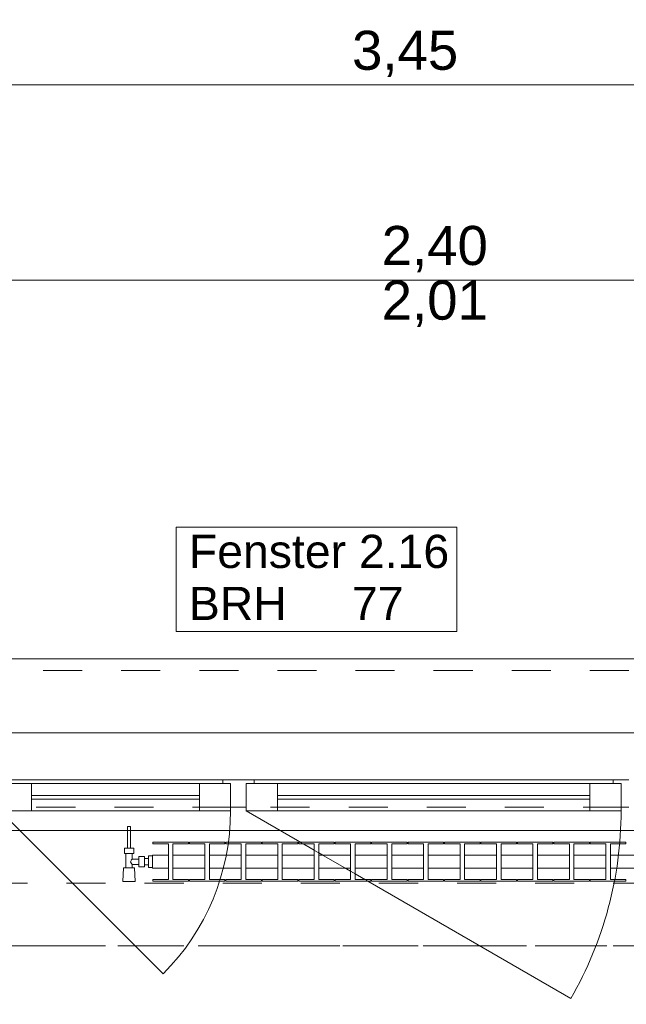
# Model space of a CAD drawing. Header units: metres. Extents: x -4 to 100, y -11 to 17.
# Tile 86 of 256: x 4.86 to 6.41, y 13 to 15.52. Entities that reach past the tile are written whole.
import ezdxf

# ---------------------------------------------------------------- set-up
doc = ezdxf.new("R2010")
doc.units = ezdxf.units.M
doc.header["$MEASUREMENT"] = 0
for name, pattern in [('Achse', [0.2, 0.1, -0.05, 0, -0.05]), ('Strichlinie doppelt', [0.546806, 0.264583, -0.105833, 0.070556, -0.105833]), ('Strichlinie eng', [0.115, 0.075, -0.04]), ('Untersicht', [0.1, 0.075, -0.025]), ('Wipeout_Contour', [1, 0, -1])]:
    doc.linetypes.add(name, pattern=pattern)
for name, color, linetype in [('152 - Bemaßung_ Beschriftung.Ausbau', 7, 'Continuous'), ('451 - Universal.Achsen Raster', 7, 'Continuous'), ('603 - Struktur.Bodenplatte_ Decke Roh', 7, 'Continuous'), ('604 - Struktur.Wand Aussen', 7, 'Continuous'), ('608 - Struktur.Träger', 7, 'Continuous'), ('650 - Abdeckung.Fußboden Aufbau', 7, 'Continuous'), ('801 - HKLSE.Heizung_ Klima_ Lüftung', 7, 'Continuous'), ('Neubau_653 - Abdeckung.TB Verkofferung', 7, 'Continuous')]:
    doc.layers.add(name, color=color, linetype=linetype)
doc.styles.add('ERSTELLTER_STIL_2', font='txt')
doc.dimstyles.new('ERSTELLTER_STIL__3', dxfattribs={"dimtxt": 0.1, "dimasz": 0.0532, "dimexe": 0.18, "dimexo": 0.0625, "dimgap": 0, "dimtad": 1, "dimzin": 0, "dimdsep": 46, "dimtxsty": 'ERSTELLTER_STIL_2', "dimblk": 'ARROWHEAD_2', "dimblk1": 'ARROWHEAD_2', "dimblk2": 'ARROWHEAD_2', "dimcen": 0.09, "dimse1": 1, "dimse2": 1, "dimclrd": 7, "dimclre": 7, "dimclrt": 7, "dimazin": 0, "dimtfac": 1, "dimtdec": 4, "dimtmove": 0, "dimatfit": 3, "dimfxl": 1, "dimtolj": 1, "dimtzin": 0, "dimarcsym": 0})
doc.dimstyles.new('ERSTELLTER_STIL__5', dxfattribs={"dimtxt": 0.1, "dimasz": 0.0532, "dimexe": 0.18, "dimexo": 0.0625, "dimgap": 0, "dimtad": 1, "dimtih": 1, "dimtoh": 1, "dimzin": 0, "dimdsep": 46, "dimtxsty": 'ERSTELLTER_STIL_2', "dimblk": 'ARROWHEAD_2', "dimblk1": 'ARROWHEAD_2', "dimblk2": 'ARROWHEAD_2', "dimcen": 0.09, "dimse1": 1, "dimse2": 1, "dimclrd": 7, "dimclre": 7, "dimclrt": 7, "dimazin": 0, "dimtfac": 1, "dimtdec": 4, "dimtmove": 0, "dimatfit": 3, "dimfxl": 1, "dimtolj": 1, "dimtzin": 0, "dimarcsym": 0})

# ---------------------------------------------------------------- blocks, each defined once
blk = doc.blocks.new('*D285')
at = {"layer": '152 - Bemaßung_ Beschriftung.Ausbau', "color": 7, "linetype": 'Continuous', "lineweight": 5}
for p, q in [((4.72, 14.8025), (4.72, 14.9075)), ((7.12, 14.8025), (7.12, 14.9075)), ((4.7402, 14.89), (4.6998, 14.82)), ((7.1402, 14.89), (7.0998, 14.82)), ((3.52, 14.855), (4.72, 14.855)), ((4.72, 14.855), (7.12, 14.855)), ((7.12, 14.855), (8.32, 14.855))]:
    blk.add_line(p, q, dxfattribs=at)
at = {"layer": '152 - Bemaßung_ Beschriftung.Ausbau', "color": 7, "lineweight": 5, "char_height": 0.1, "attachment_point": 7, "style": 'ERSTELLTER_STIL_2'}
for s, insert in [('\\A1;{\\pql;\\fArial|b0|i0|c0|p38;2,40}', (5.787, 14.875)), ('\\A1;{\\pql;\\fArial|b0|i0|c0|p38;2,01}', (5.787, 14.735))]:
    blk.add_mtext(s, dxfattribs=dict(at, insert=insert))
blk = doc.blocks.new('ARROWHEAD_2')
at = {"color": 0, "linetype": 'Continuous', "lineweight": 0}
for p, q in [((-0.378, -0.655), (0.378, 0.655)), ((0, 0), (-1, 0))]:
    blk.add_line(p, q, dxfattribs=at)
blk = doc.blocks.new('*D320')
at = {"layer": '152 - Bemaßung_ Beschriftung.Ausbau', "color": 7, "linetype": 'Continuous', "lineweight": 5}
for p, q in [((4.2152, 15.39), (4.1748, 15.32)), ((4.195, 15.3025), (4.195, 15.4075)), ((7.6652, 15.39), (7.6248, 15.32)), ((7.645, 15.3025), (7.645, 15.4075)), ((4.045, 15.355), (4.195, 15.355)), ((4.195, 15.355), (7.645, 15.355)), ((7.645, 15.355), (7.795, 15.355))]:
    blk.add_line(p, q, dxfattribs=at)
at = {"layer": '152 - Bemaßung_ Beschriftung.Ausbau', "color": 7, "lineweight": 5, "char_height": 0.1, "attachment_point": 7, "style": 'ERSTELLTER_STIL_2'}
for s, insert in [('\\A1;{\\pql;\\fArial|b0|i0|c0|p38;3,45}', (5.7111, 15.375)), ('\\A1;{\\pql;\\fArial|b0|i0|c0|p38;15}', (7.473, 15.375))]:
    blk.add_mtext(s, dxfattribs=dict(at, insert=insert))
blk = doc.blocks.new('*D357')
at = {"layer": '152 - Bemaßung_ Beschriftung.Ausbau', "color": 7, "linetype": 'Continuous', "lineweight": 5}
for p, q in [((4.3002, 15.89), (4.2598, 15.82)), ((4.28, 15.8025), (4.28, 15.9075)), ((7.6002, 15.89), (7.5598, 15.82)), ((7.58, 15.8025), (7.58, 15.9075)), ((3.98, 15.855), (4.28, 15.855)), ((4.28, 15.855), (7.58, 15.855)), ((7.58, 15.855), (7.88, 15.855))]:
    blk.add_line(p, q, dxfattribs=at)
at = {"layer": '152 - Bemaßung_ Beschriftung.Ausbau', "color": 7, "lineweight": 5, "insert": (5.797, 15.875), "char_height": 0.1, "attachment_point": 7, "style": 'ERSTELLTER_STIL_2'}
blk.add_mtext('\\A1;{\\pql;\\fArial|b0|i0|c0|p38;3,30}', dxfattribs=at)
blk = doc.blocks.new('*D424')
at = {"layer": '152 - Bemaßung_ Beschriftung.Ausbau', "color": 7, "linetype": 'Continuous', "lineweight": 5}
for p, q in [((-1.71, 13.4752), (-1.64, 13.4348)), ((-1.675, 8.2275), (-1.675, 13.455)), ((-1.71, 8.2477), (-1.64, 8.2073)), ((-1.6225, 8.2275), (-1.7275, 8.2275)), ((-1.675, 8.0775), (-1.675, 8.2275))]:
    blk.add_line(p, q, dxfattribs=at)
at = {"layer": '152 - Bemaßung_ Beschriftung.Ausbau', "color": 7, "lineweight": 5, "insert": (-1.6756, 10.6581), "char_height": 0.1, "attachment_point": 7, "rotation": 90, "style": 'ERSTELLTER_STIL_2'}
blk.add_mtext('\\A1;{\\pql;\\fArial|b0|i0|c0|p38;5,22\\fArial|b0|i0|c0|p38;\\A1{\\H.66x;\\S75^  ;}}', dxfattribs=at)

msp = doc.modelspace()

# ---------------------------------------------------------------- linework, layer by layer
at = {"layer": '451 - Universal.Achsen Raster', "color": 160, "linetype": 'Strichlinie doppelt', "lineweight": 9, "true_color": 0x3232ff}
msp.add_line((64.935, 13.15), (-3.175, 13.15), dxfattribs=at)
at = {"layer": '603 - Struktur.Bodenplatte_ Decke Roh', "color": 7, "linetype": 'Continuous', "lineweight": 18, "flags": 128}
msp.add_lwpolyline([(47.48, 13.695), (14.78, 13.695), (14.78, 13.455), (14.78, 13), (14.84, 13), (14.84, 8.585), (13.03, 8.585), (13.03, 8.725), (11.41, 8.725), (11.41, 13), (11.48, 13), (11.48, 13.455), (11.48, 13.695), (-0.015, 13.695)], dxfattribs=at)
at = {"layer": '604 - Struktur.Wand Aussen', "color": 7, "linetype": 'Continuous', "lineweight": 9}
msp.add_line((7.02, 13.885), (4.82, 13.885), dxfattribs=at)
at = {"layer": '604 - Struktur.Wand Aussen', "color": 7, "linetype": 'Strichlinie eng', "lineweight": 9}
msp.add_line((7.02, 13.855), (4.82, 13.855), dxfattribs=at)
at = {"layer": '604 - Struktur.Wand Aussen', "color": 7, "linetype": 'Continuous', "lineweight": 13}
for p, q in [((4.83, 13.575), (5.38, 13.575)), ((5.38, 13.565), (5.38, 13.575)), ((5.38, 13.575), (5.42, 13.575)), ((5.42, 13.575), (5.46, 13.575)), ((5.46, 13.575), (6.38, 13.575)), ((5.46, 13.575), (5.46, 13.565)), ((6.38, 13.565), (6.38, 13.575)), ((6.38, 13.575), (6.42, 13.575)), ((4.81, 13.565), (4.89, 13.565)), ((4.89, 13.565), (5.32, 13.565)), ((4.89, 13.565), (4.89, 13.495)), ((5.32, 13.495), (5.32, 13.565)), ((5.32, 13.565), (5.4, 13.565)), ((5.4, 13.565), (5.38, 13.565)), ((5.4, 13.505), (5.4, 13.565)), ((5.4, 13.565), (5.4, 13.495)), ((5.46, 13.565), (5.44, 13.565)), ((5.44, 13.565), (5.44, 13.505)), ((5.44, 13.495), (5.44, 13.565)), ((5.44, 13.565), (5.52, 13.565)), ((5.52, 13.565), (6.32, 13.565)), ((5.52, 13.565), (5.52, 13.495)), ((6.32, 13.495), (6.32, 13.565)), ((6.32, 13.565), (6.4, 13.565)), ((6.4, 13.565), (6.38, 13.565)), ((6.4, 13.505), (6.4, 13.565)), ((6.4, 13.565), (6.4, 13.495)), ((4.89, 13.535), (5.32, 13.535)), ((5.32, 13.525), (4.89, 13.525)), ((5.52, 13.535), (6.32, 13.535)), ((6.32, 13.525), (5.52, 13.525)), ((4.89, 13.495), (4.81, 13.495)), ((5.32, 13.495), (4.89, 13.495)), ((5.4, 13.495), (5.32, 13.495)), ((5.42, 13.505), (5.4, 13.505)), ((5.44, 13.505), (5.42, 13.505)), ((5.52, 13.495), (5.44, 13.495)), ((6.32, 13.495), (5.52, 13.495)), ((6.4, 13.495), (6.32, 13.495)), ((6.42, 13.505), (6.4, 13.505))]:
    msp.add_line(p, q, dxfattribs=at)
at = {"layer": '604 - Struktur.Wand Aussen', "color": 7, "linetype": 'Continuous', "lineweight": 9, "flags": 128}
msp.add_lwpolyline([(5.2606, 13.955), (5.9794, 13.955), (5.9794, 14.0886), (5.9794, 14.2221), (5.2606, 14.2221), (5.2606, 14.0886)], close=True, dxfattribs=at)
at = {"layer": '608 - Struktur.Träger', "color": 7, "linetype": 'Achse', "lineweight": 9}
msp.add_line((0.38, 13.15), (11.48, 13.15), dxfattribs=at)
at = {"layer": '650 - Abdeckung.Fußboden Aufbau', "color": 7, "linetype": 'Continuous', "lineweight": 13, "flags": 128}
msp.add_lwpolyline([(7.57, 8.2275), (7.57, 8.51), (7.645, 8.51), (7.645, 12.99), (7.57, 12.99), (7.57, 13.445), (4.29, 13.445), (4.29, 12.99), (4.195, 12.99)], dxfattribs=at)
at = {"layer": 'Neubau_653 - Abdeckung.TB Verkofferung', "color": 1, "linetype": 'Untersicht', "lineweight": 9}
msp.add_line((0.7025, 13.505), (11.25, 13.505), dxfattribs=at)

# ---------------------------------------------------------------- texts
at = {"layer": '604 - Struktur.Wand Aussen', "color": 7, "lineweight": 9, "char_height": 0.085, "style": 'ERSTELLTER_STIL_2'}
for s, insert, attachment_point in [('\\A1;{\\pql;\\pt0;\\fArial|b0|i0|c0|p38;Fenster 2.16}', (5.2932, 14.1163), 7), ('\\A1;{\\pql;\\pt0;\\fArial|b0|i0|c0|p38;}', (5.8399, 14.0886), 1), ('\\A1;{\\pql;\\pt0;\\fArial|b0|i0|c0|p38;BRH}', (5.2932, 14.0691), 1), ('\\A1;{\\pql;\\pt0,0.05;\\fArial|b0|i0|c0|p38;77\\fArial|b0|i0|c0|p38;\\A1{\\H.66x;\\S^  ;}\\fArial|b0|i0|c0|p38;\\fArial|b0|i0|c0|p38;\\A1{\\H.66x;\\S^  ;}}', (5.7109, 14.0691), 1)]:
    msp.add_mtext(s, dxfattribs=dict(at, insert=insert, attachment_point=attachment_point))

# ---------------------------------------------------------------- dimensions: what is measured, and where the dimension line sits
at = {"layer": '152 - Bemaßung_ Beschriftung.Ausbau', "color": 7, "linetype": 'Continuous', "lineweight": 5}
dim = msp.add_linear_dim(base=(7.12, 14.855), p1=(4.72, 13.575), p2=(7.12, 13.575), angle=0, dimstyle='ERSTELLTER_STIL__5', dxfattribs=at)
dim.commit()
dim.dimension.update_dxf_attribs({"geometry": '*D285', "text_midpoint": (5.9169, 14.925), "dimtype": 160})

# ---------------------------------------------------------------- next in the draw order: wipeouts: each hides what was drawn before it
at = {"color": 254, "linetype": 'Wipeout_Contour', "lineweight": 0, "ltscale": 3565.051004}
msp.add_wipeout([(5.2, 13.3817), (5.2, 13.3483), (5.2408, 13.3483), (5.2408, 13.3192), (5.2012, 13.3192), (5.2012, 13.315), (5.2922, 13.315), (5.2922, 13.3192), (5.2525, 13.3192), (5.2525, 13.3483), (5.3342, 13.3483), (5.3342, 13.3192), (5.2945, 13.3192), (5.2945, 13.315), (5.3855, 13.315), (5.3855, 13.3192), (5.3458, 13.3192), (5.3458, 13.3483), (5.4275, 13.3483), (5.4275, 13.3192), (5.3878, 13.3192), (5.3878, 13.315), (5.4788, 13.315), (5.4788, 13.3192), (5.4392, 13.3192), (5.4392, 13.3483), (5.5208, 13.3483), (5.5208, 13.3192), (5.4812, 13.3192), (5.4812, 13.315), (5.5722, 13.315), (5.5722, 13.3192), (5.5325, 13.3192), (5.5325, 13.3483), (5.6142, 13.3483), (5.6142, 13.3192), (5.5745, 13.3192), (5.5745, 13.315), (5.6655, 13.315), (5.6655, 13.3192), (5.6258, 13.3192), (5.6258, 13.3483), (5.7075, 13.3483), (5.7075, 13.3192), (5.6678, 13.3192), (5.6678, 13.315), (5.7588, 13.315), (5.7588, 13.3192), (5.7192, 13.3192), (5.7192, 13.3483), (5.8008, 13.3483), (5.8008, 13.3192), (5.7612, 13.3192), (5.7612, 13.315), (5.8522, 13.315), (5.8522, 13.3192), (5.8125, 13.3192), (5.8125, 13.3483), (5.8942, 13.3483), (5.8942, 13.3192), (5.8545, 13.3192), (5.8545, 13.315), (5.9455, 13.315), (5.9455, 13.3192), (5.9058, 13.3192), (5.9058, 13.3483), (5.9875, 13.3483), (5.9875, 13.3192), (5.9478, 13.3192), (5.9478, 13.315), (6.0388, 13.315), (6.0388, 13.3192), (5.9992, 13.3192), (5.9992, 13.3483), (6.0808, 13.3483), (6.0808, 13.3192), (6.0412, 13.3192), (6.0412, 13.315), (6.1322, 13.315), (6.1322, 13.3192), (6.0925, 13.3192), (6.0925, 13.3483), (6.1742, 13.3483), (6.1742, 13.3192), (6.1345, 13.3192), (6.1345, 13.315), (6.2255, 13.315), (6.2255, 13.3192), (6.1858, 13.3192), (6.1858, 13.3483), (6.2675, 13.3483), (6.2675, 13.3192), (6.2278, 13.3192), (6.2278, 13.315), (6.3188, 13.315), (6.3188, 13.3192), (6.2792, 13.3192), (6.2792, 13.3483), (6.3608, 13.3483), (6.3608, 13.3192), (6.3212, 13.3192), (6.3212, 13.315), (6.4122, 13.315), (6.4122, 13.3192), (6.3725, 13.3192), (6.3725, 13.3483), (6.4542, 13.3483), (6.4542, 13.3192), (6.4145, 13.3192), (6.4145, 13.315), (6.5055, 13.315), (6.5055, 13.3192), (6.4658, 13.3192), (6.4658, 13.3483), (6.5475, 13.3483), (6.5475, 13.3192), (6.5078, 13.3192), (6.5078, 13.315), (6.5988, 13.315), (6.5988, 13.3192), (6.5592, 13.3192), (6.5592, 13.3483), (6.6, 13.3483), (6.6, 13.3817), (6.5592, 13.3817), (6.5592, 13.4108), (6.5988, 13.4108), (6.5988, 13.415), (6.5078, 13.415), (6.5078, 13.4108), (6.5475, 13.4108), (6.5475, 13.3817), (6.4658, 13.3817), (6.4658, 13.4108), (6.5055, 13.4108), (6.5055, 13.415), (6.4145, 13.415), (6.4145, 13.4108), (6.4542, 13.4108), (6.4542, 13.3817), (6.3725, 13.3817), (6.3725, 13.4108), (6.4122, 13.4108), (6.4122, 13.415), (6.3212, 13.415), (6.3212, 13.4108), (6.3608, 13.4108), (6.3608, 13.3817), (6.2792, 13.3817), (6.2792, 13.4108), (6.3188, 13.4108), (6.3188, 13.415), (6.2278, 13.415), (6.2278, 13.4108), (6.2675, 13.4108), (6.2675, 13.3817), (6.1858, 13.3817), (6.1858, 13.4108), (6.2255, 13.4108), (6.2255, 13.415), (6.1345, 13.415), (6.1345, 13.4108), (6.1742, 13.4108), (6.1742, 13.3817), (6.0925, 13.3817), (6.0925, 13.4108), (6.1322, 13.4108), (6.1322, 13.415), (6.0412, 13.415), (6.0412, 13.4108), (6.0808, 13.4108), (6.0808, 13.3817), (5.9992, 13.3817), (5.9992, 13.4108), (6.0388, 13.4108), (6.0388, 13.415), (5.9478, 13.415), (5.9478, 13.4108), (5.9875, 13.4108), (5.9875, 13.3817), (5.9058, 13.3817), (5.9058, 13.4108), (5.9455, 13.4108), (5.9455, 13.415), (5.8545, 13.415), (5.8545, 13.4108), (5.8942, 13.4108), (5.8942, 13.3817), (5.8125, 13.3817), (5.8125, 13.4108), (5.8522, 13.4108), (5.8522, 13.415), (5.7612, 13.415), (5.7612, 13.4108), (5.8008, 13.4108), (5.8008, 13.3817), (5.7192, 13.3817), (5.7192, 13.4108), (5.7588, 13.4108), (5.7588, 13.415), (5.6678, 13.415), (5.6678, 13.4108), (5.7075, 13.4108), (5.7075, 13.3817), (5.6258, 13.3817), (5.6258, 13.4108), (5.6655, 13.4108), (5.6655, 13.415), (5.5745, 13.415), (5.5745, 13.4108), (5.6142, 13.4108), (5.6142, 13.3817), (5.5325, 13.3817), (5.5325, 13.4108), (5.5722, 13.4108), (5.5722, 13.415), (5.4812, 13.415), (5.4812, 13.4108), (5.5208, 13.4108), (5.5208, 13.3817), (5.4392, 13.3817), (5.4392, 13.4108), (5.4788, 13.4108), (5.4788, 13.415), (5.3878, 13.415), (5.3878, 13.4108), (5.4275, 13.4108), (5.4275, 13.3817), (5.3458, 13.3817), (5.3458, 13.4108), (5.3855, 13.4108), (5.3855, 13.415), (5.2945, 13.415), (5.2945, 13.4108), (5.3342, 13.4108), (5.3342, 13.3817), (5.2525, 13.3817), (5.2525, 13.4108), (5.2922, 13.4108), (5.2922, 13.415), (5.2012, 13.415), (5.2012, 13.4108), (5.2408, 13.4108), (5.2408, 13.3817)], dxfattribs=at).dxf.layer = '801 - HKLSE.Heizung_ Klima_ Lüftung'

# ---------------------------------------------------------------- next in the draw order: linework, layer by layer
at = {"layer": '604 - Struktur.Wand Aussen', "color": 7, "linetype": 'Continuous', "lineweight": 9}
msp.add_line((5.44, 13.495), (6.2714, 13.015), dxfattribs=at)
for centre, radius, start in [((4.81, 13.495), 0.59, 315), ((5.44, 13.495), 0.96, 330)]:
    msp.add_arc(centre, radius, start, 0, dxfattribs=at)
at = {"layer": '801 - HKLSE.Heizung_ Klima_ Lüftung', "color": 7, "linetype": 'Continuous', "lineweight": 5}
for p, q in [((5.2408, 13.4108), (5.2408, 13.3192)), ((5.2525, 13.3192), (5.2525, 13.4108)), ((5.2525, 13.4108), (5.2922, 13.4108)), ((5.2922, 13.4108), (5.2922, 13.415)), ((5.2945, 13.415), (5.2945, 13.4108)), ((5.3855, 13.415), (5.2945, 13.415)), ((5.2945, 13.415), (5.2945, 13.4108)), ((5.2945, 13.4108), (5.3342, 13.4108)), ((5.3342, 13.4108), (5.3342, 13.3192)), ((5.3458, 13.3192), (5.3458, 13.4108)), ((5.3458, 13.4108), (5.3855, 13.4108)), ((5.3855, 13.4108), (5.3855, 13.415)), ((5.3855, 13.4108), (5.3855, 13.415)), ((5.4788, 13.415), (5.3878, 13.415)), ((5.3878, 13.415), (5.3878, 13.4108)), ((5.3878, 13.4108), (5.4275, 13.4108)), ((5.4275, 13.4108), (5.4275, 13.3192)), ((5.4392, 13.3192), (5.4392, 13.4108)), ((5.4392, 13.4108), (5.4788, 13.4108)), ((5.4788, 13.4108), (5.4788, 13.415)), ((5.4788, 13.4108), (5.4788, 13.415)), ((5.5722, 13.415), (5.4812, 13.415)), ((5.4812, 13.415), (5.4812, 13.4108)), ((5.4812, 13.4108), (5.5208, 13.4108)), ((5.5208, 13.4108), (5.5208, 13.3192)), ((5.5325, 13.3192), (5.5325, 13.4108)), ((5.5325, 13.4108), (5.5722, 13.4108)), ((5.5722, 13.4108), (5.5722, 13.415)), ((5.5745, 13.415), (5.5745, 13.4108)), ((5.6655, 13.415), (5.5745, 13.415)), ((5.5745, 13.415), (5.5745, 13.4108)), ((5.5745, 13.4108), (5.6142, 13.4108)), ((5.6142, 13.4108), (5.6142, 13.3192)), ((5.6258, 13.3192), (5.6258, 13.4108)), ((5.6258, 13.4108), (5.6655, 13.4108)), ((5.6655, 13.4108), (5.6655, 13.415)), ((5.6655, 13.4108), (5.6655, 13.415)), ((5.7588, 13.415), (5.6678, 13.415)), ((5.6678, 13.415), (5.6678, 13.4108)), ((5.6678, 13.4108), (5.7075, 13.4108)), ((5.7075, 13.4108), (5.7075, 13.3192)), ((5.7192, 13.3192), (5.7192, 13.4108)), ((5.7192, 13.4108), (5.7588, 13.4108)), ((5.7588, 13.4108), (5.7588, 13.415)), ((5.7612, 13.415), (5.7612, 13.4108)), ((5.8522, 13.415), (5.7612, 13.415)), ((5.7612, 13.415), (5.7612, 13.4108)), ((5.7612, 13.4108), (5.8008, 13.4108)), ((5.8008, 13.4108), (5.8008, 13.3192)), ((5.8125, 13.3192), (5.8125, 13.4108)), ((5.8125, 13.4108), (5.8522, 13.4108)), ((5.8522, 13.4108), (5.8522, 13.415)), ((5.9455, 13.415), (5.8545, 13.415)), ((5.8545, 13.415), (5.8545, 13.4108)), ((5.8545, 13.4108), (5.8942, 13.4108)), ((5.8942, 13.4108), (5.8942, 13.3192)), ((5.9058, 13.3192), (5.9058, 13.4108)), ((5.9058, 13.4108), (5.9455, 13.4108)), ((5.9455, 13.4108), (5.9455, 13.415)), ((5.9455, 13.4108), (5.9455, 13.415)), ((6.0388, 13.415), (5.9478, 13.415)), ((5.9478, 13.415), (5.9478, 13.4108)), ((5.9478, 13.4108), (5.9875, 13.4108)), ((5.9875, 13.4108), (5.9875, 13.3192)), ((5.9992, 13.3192), (5.9992, 13.4108)), ((5.9992, 13.4108), (6.0388, 13.4108)), ((6.0388, 13.4108), (6.0388, 13.415)), ((6.0388, 13.4108), (6.0388, 13.415)), ((6.0412, 13.415), (6.0412, 13.4108)), ((6.1322, 13.415), (6.0412, 13.415)), ((6.0412, 13.415), (6.0412, 13.4108)), ((6.0412, 13.4108), (6.0808, 13.4108)), ((6.0808, 13.4108), (6.0808, 13.3192)), ((6.0925, 13.3192), (6.0925, 13.4108)), ((6.0925, 13.4108), (6.1322, 13.4108)), ((6.1322, 13.4108), (6.1322, 13.415)), ((6.2255, 13.415), (6.1345, 13.415)), ((6.1345, 13.415), (6.1345, 13.4108)), ((6.1345, 13.4108), (6.1742, 13.4108)), ((6.1742, 13.4108), (6.1742, 13.3192)), ((6.1858, 13.3192), (6.1858, 13.4108)), ((6.1858, 13.4108), (6.2255, 13.4108)), ((6.2255, 13.4108), (6.2255, 13.415)), ((6.3188, 13.415), (6.2278, 13.415)), ((6.2278, 13.415), (6.2278, 13.4108)), ((6.2278, 13.4108), (6.2675, 13.4108)), ((6.2675, 13.4108), (6.2675, 13.3192)), ((6.2792, 13.3192), (6.2792, 13.4108)), ((6.2792, 13.4108), (6.3188, 13.4108)), ((6.3188, 13.4108), (6.3188, 13.415)), ((6.3188, 13.4108), (6.3188, 13.415)), ((6.3212, 13.415), (6.3212, 13.4108)), ((6.4122, 13.415), (6.3212, 13.415)), ((6.3212, 13.415), (6.3212, 13.4108)), ((6.3212, 13.4108), (6.3608, 13.4108)), ((6.3608, 13.4108), (6.3608, 13.3192)), ((6.3725, 13.3192), (6.3725, 13.4108)), ((6.3725, 13.4108), (6.4122, 13.4108)), ((6.4122, 13.4108), (6.4122, 13.415)), ((5.2525, 13.3817), (5.3342, 13.3817)), ((5.3458, 13.3817), (5.4275, 13.3817)), ((5.4392, 13.3817), (5.5208, 13.3817)), ((5.5325, 13.3817), (5.6142, 13.3817)), ((5.6258, 13.3817), (5.7075, 13.3817)), ((5.7192, 13.3817), (5.8008, 13.3817)), ((5.8125, 13.3817), (5.8942, 13.3817)), ((5.9058, 13.3817), (5.9875, 13.3817)), ((5.9992, 13.3817), (6.0808, 13.3817)), ((6.0925, 13.3817), (6.1742, 13.3817)), ((6.1858, 13.3817), (6.2675, 13.3817)), ((6.2792, 13.3817), (6.3608, 13.3817)), ((6.3725, 13.3817), (6.4542, 13.3817)), ((5.2525, 13.3483), (5.3342, 13.3483)), ((5.3458, 13.3483), (5.4275, 13.3483)), ((5.4392, 13.3483), (5.5208, 13.3483)), ((5.5325, 13.3483), (5.6142, 13.3483)), ((5.6258, 13.3483), (5.7075, 13.3483)), ((5.7192, 13.3483), (5.8008, 13.3483)), ((5.8125, 13.3483), (5.8942, 13.3483)), ((5.9058, 13.3483), (5.9875, 13.3483)), ((5.9992, 13.3483), (6.0808, 13.3483)), ((6.0925, 13.3483), (6.1742, 13.3483)), ((6.1858, 13.3483), (6.2675, 13.3483)), ((6.2792, 13.3483), (6.3608, 13.3483)), ((6.3725, 13.3483), (6.4542, 13.3483)), ((5.2922, 13.3192), (5.2525, 13.3192)), ((5.2922, 13.315), (5.2922, 13.3192)), ((5.2945, 13.3192), (5.2945, 13.315)), ((5.3342, 13.3192), (5.2945, 13.3192)), ((5.2945, 13.3192), (5.2945, 13.315)), ((5.3855, 13.3192), (5.3458, 13.3192)), ((5.3855, 13.315), (5.3855, 13.3192)), ((5.3855, 13.315), (5.3855, 13.3192)), ((5.4275, 13.3192), (5.3878, 13.3192)), ((5.3878, 13.3192), (5.3878, 13.315)), ((5.4788, 13.3192), (5.4392, 13.3192)), ((5.4788, 13.315), (5.4788, 13.3192)), ((5.4788, 13.315), (5.4788, 13.3192)), ((5.5208, 13.3192), (5.4812, 13.3192)), ((5.4812, 13.3192), (5.4812, 13.315)), ((5.5722, 13.3192), (5.5325, 13.3192)), ((5.5722, 13.315), (5.5722, 13.3192)), ((5.5745, 13.3192), (5.5745, 13.315)), ((5.6142, 13.3192), (5.5745, 13.3192)), ((5.5745, 13.3192), (5.5745, 13.315)), ((5.6655, 13.3192), (5.6258, 13.3192)), ((5.6655, 13.315), (5.6655, 13.3192)), ((5.6655, 13.315), (5.6655, 13.3192)), ((5.7075, 13.3192), (5.6678, 13.3192)), ((5.6678, 13.3192), (5.6678, 13.315)), ((5.7588, 13.3192), (5.7192, 13.3192)), ((5.7588, 13.315), (5.7588, 13.3192)), ((5.7612, 13.3192), (5.7612, 13.315)), ((5.8008, 13.3192), (5.7612, 13.3192)), ((5.7612, 13.3192), (5.7612, 13.315)), ((5.8522, 13.3192), (5.8125, 13.3192)), ((5.8522, 13.315), (5.8522, 13.3192)), ((5.8942, 13.3192), (5.8545, 13.3192)), ((5.8545, 13.3192), (5.8545, 13.315)), ((5.9455, 13.3192), (5.9058, 13.3192)), ((5.9455, 13.315), (5.9455, 13.3192)), ((5.9455, 13.315), (5.9455, 13.3192)), ((5.9875, 13.3192), (5.9478, 13.3192)), ((5.9478, 13.3192), (5.9478, 13.315)), ((6.0388, 13.3192), (5.9992, 13.3192)), ((6.0388, 13.315), (6.0388, 13.3192)), ((6.0388, 13.315), (6.0388, 13.3192)), ((6.0412, 13.3192), (6.0412, 13.315)), ((6.0808, 13.3192), (6.0412, 13.3192)), ((6.0412, 13.3192), (6.0412, 13.315)), ((6.1322, 13.3192), (6.0925, 13.3192)), ((6.1322, 13.315), (6.1322, 13.3192)), ((6.1742, 13.3192), (6.1345, 13.3192)), ((6.1345, 13.3192), (6.1345, 13.315)), ((6.2255, 13.3192), (6.1858, 13.3192)), ((6.2255, 13.315), (6.2255, 13.3192)), ((6.2675, 13.3192), (6.2278, 13.3192)), ((6.2278, 13.3192), (6.2278, 13.315)), ((6.3188, 13.3192), (6.2792, 13.3192)), ((6.3188, 13.315), (6.3188, 13.3192)), ((6.3188, 13.315), (6.3188, 13.3192)), ((6.3212, 13.3192), (6.3212, 13.315)), ((6.3608, 13.3192), (6.3212, 13.3192)), ((6.3212, 13.3192), (6.3212, 13.315)), ((6.4122, 13.3192), (6.3725, 13.3192)), ((6.4122, 13.315), (6.4122, 13.3192)), ((5.2945, 13.315), (5.3855, 13.315)), ((5.2945, 13.315), (5.3855, 13.315)), ((5.3878, 13.315), (5.4788, 13.315)), ((5.3878, 13.315), (5.4788, 13.315)), ((5.4812, 13.315), (5.5722, 13.315)), ((5.4812, 13.315), (5.5722, 13.315)), ((5.5745, 13.315), (5.6655, 13.315)), ((5.5745, 13.315), (5.6655, 13.315)), ((5.6678, 13.315), (5.7588, 13.315)), ((5.6678, 13.315), (5.7588, 13.315)), ((5.7612, 13.315), (5.8522, 13.315)), ((5.7612, 13.315), (5.8522, 13.315)), ((5.8545, 13.315), (5.9455, 13.315)), ((5.8545, 13.315), (5.9455, 13.315)), ((5.9478, 13.315), (6.0388, 13.315)), ((5.9478, 13.315), (6.0388, 13.315)), ((6.0412, 13.315), (6.1322, 13.315)), ((6.0412, 13.315), (6.1322, 13.315)), ((6.1345, 13.315), (6.2255, 13.315)), ((6.1345, 13.315), (6.2255, 13.315)), ((6.2278, 13.315), (6.3188, 13.315)), ((6.2278, 13.315), (6.3188, 13.315)), ((6.3212, 13.315), (6.4122, 13.315)), ((6.3212, 13.315), (6.4122, 13.315))]:
    msp.add_line(p, q, dxfattribs=at)

# ---------------------------------------------------------------- next in the draw order: wipeouts: each hides what was drawn before it
at = {"color": 254, "linetype": 'Wipeout_Contour', "lineweight": 0, "ltscale": 456.691684}
msp.add_wipeout([(5.2, 13.3503), (5.2, 13.3797), (5.19, 13.3797), (5.19, 13.373), (5.18, 13.373), (5.18, 13.378), (5.165, 13.378), (5.165, 13.372), (5.148, 13.372), (5.148, 13.386), (5.152, 13.386), (5.152, 13.4), (5.144, 13.4), (5.144, 13.455), (5.136, 13.455), (5.136, 13.4), (5.128, 13.4), (5.128, 13.386), (5.132, 13.386), (5.132, 13.349), (5.126, 13.349), (5.124, 13.314), (5.156, 13.314), (5.154, 13.349), (5.148, 13.349), (5.148, 13.358), (5.165, 13.358), (5.165, 13.352), (5.18, 13.352), (5.18, 13.357), (5.19, 13.357), (5.19, 13.3503)], dxfattribs=at).dxf.layer = '801 - HKLSE.Heizung_ Klima_ Lüftung'

# ---------------------------------------------------------------- next in the draw order: linework, layer by layer
at = {"layer": '604 - Struktur.Wand Aussen', "color": 7, "linetype": 'Continuous', "lineweight": 9}
for p, q in [((4.81, 13.495), (5.2272, 13.0778)), ((7.11, 13.445), (4.73, 13.445))]:
    msp.add_line(p, q, dxfattribs=at)
at = {"layer": '604 - Struktur.Wand Aussen', "color": 7, "linetype": 'Strichlinie eng', "lineweight": 9}
msp.add_line((7.11, 13.445), (4.73, 13.445), dxfattribs=at)
at = {"layer": '608 - Struktur.Träger', "color": 7, "linetype": 'Untersicht', "lineweight": 13}
msp.add_line((0.38, 13.31), (11.48, 13.31), dxfattribs=at)
at = {"layer": '801 - HKLSE.Heizung_ Klima_ Lüftung', "color": 7, "linetype": 'Continuous', "lineweight": 5}
for p, q in [((5.1372, 13.455), (5.136, 13.455)), ((5.136, 13.455), (5.136, 13.4)), ((5.14, 13.455), (5.1372, 13.455)), ((5.1428, 13.455), (5.14, 13.455)), ((5.144, 13.455), (5.1428, 13.455)), ((5.144, 13.455), (5.144, 13.4)), ((5.134, 13.4), (5.128, 13.4)), ((5.128, 13.4), (5.128, 13.386)), ((5.146, 13.4), (5.134, 13.4)), ((5.1372, 13.4), (5.136, 13.4)), ((5.14, 13.4), (5.1372, 13.4)), ((5.1428, 13.4), (5.14, 13.4)), ((5.144, 13.4), (5.1428, 13.4)), ((5.152, 13.4), (5.146, 13.4)), ((5.152, 13.4), (5.152, 13.386)), ((5.2012, 13.415), (5.2012, 13.4108)), ((5.2922, 13.415), (5.2012, 13.415)), ((5.2012, 13.415), (5.2012, 13.4108)), ((5.2012, 13.4108), (5.2408, 13.4108)), ((5.134, 13.386), (5.128, 13.386)), ((5.132, 13.386), (5.132, 13.349)), ((5.146, 13.386), (5.134, 13.386)), ((5.1453, 13.3679), (5.1439, 13.365)), ((5.1463, 13.3699), (5.1458, 13.3689)), ((5.152, 13.386), (5.146, 13.386)), ((5.148, 13.372), (5.1463, 13.3699)), ((5.148, 13.386), (5.148, 13.372)), ((5.148, 13.372), (5.165, 13.372)), ((5.165, 13.378), (5.165, 13.3715)), ((5.165, 13.378), (5.18, 13.378)), ((5.165, 13.3715), (5.165, 13.3585)), ((5.18, 13.378), (5.18, 13.3715)), ((5.18, 13.373), (5.19, 13.373)), ((5.18, 13.3715), (5.18, 13.3585)), ((5.19, 13.3797), (5.19, 13.365)), ((5.19, 13.3797), (5.2, 13.3797)), ((5.19, 13.3797), (5.19, 13.365)), ((5.19, 13.3797), (5.2, 13.3797)), ((5.19, 13.373), (5.19, 13.3707)), ((5.19, 13.3707), (5.19, 13.365)), ((5.2, 13.3817), (5.2, 13.3768)), ((5.2, 13.3817), (5.2408, 13.3817)), ((5.2, 13.3768), (5.2, 13.365)), ((5.126, 13.349), (5.124, 13.314)), ((5.1301, 13.349), (5.126, 13.349)), ((5.14, 13.349), (5.1301, 13.349)), ((5.1499, 13.349), (5.14, 13.349)), ((5.1439, 13.365), (5.1453, 13.3621)), ((5.1458, 13.3611), (5.1463, 13.3601)), ((5.1463, 13.3601), (5.148, 13.358)), ((5.148, 13.358), (5.148, 13.349)), ((5.148, 13.358), (5.165, 13.358)), ((5.154, 13.349), (5.1499, 13.349)), ((5.154, 13.349), (5.156, 13.314)), ((5.165, 13.3585), (5.165, 13.352)), ((5.165, 13.352), (5.18, 13.352)), ((5.18, 13.3585), (5.18, 13.352)), ((5.18, 13.357), (5.19, 13.357)), ((5.19, 13.365), (5.19, 13.3503)), ((5.19, 13.365), (5.19, 13.3503)), ((5.19, 13.365), (5.19, 13.3593)), ((5.19, 13.3593), (5.19, 13.357)), ((5.19, 13.3503), (5.2, 13.3503)), ((5.19, 13.3503), (5.2, 13.3503)), ((5.19, 13.3503), (5.2, 13.3503)), ((5.19, 13.3503), (5.2, 13.3503)), ((5.2, 13.365), (5.2, 13.3532)), ((5.2, 13.3532), (5.2, 13.3483)), ((5.2, 13.3483), (5.2408, 13.3483)), ((5.2012, 13.3192), (5.2012, 13.315)), ((5.2408, 13.3192), (5.2012, 13.3192)), ((5.2012, 13.3192), (5.2012, 13.315)), ((5.1287, 13.314), (5.124, 13.314)), ((5.124, 13.314), (5.1287, 13.314)), ((5.14, 13.314), (5.1287, 13.314)), ((5.1287, 13.314), (5.14, 13.314)), ((5.1513, 13.314), (5.14, 13.314)), ((5.14, 13.314), (5.1513, 13.314)), ((5.1513, 13.314), (5.156, 13.314)), ((5.156, 13.314), (5.1513, 13.314)), ((5.2012, 13.315), (5.2922, 13.315)), ((5.2012, 13.315), (5.2922, 13.315))]:
    msp.add_line(p, q, dxfattribs=at)

# ---------------------------------------------------------------- next in the draw order: dimensions: what is measured, and where the dimension line sits
at = {"layer": '152 - Bemaßung_ Beschriftung.Ausbau', "color": 7, "linetype": 'Continuous', "lineweight": 5}
for base, p1, p2, picture, middle in [((7.58, 15.855), (4.28, 13.45), (7.58, 13.45), '*D357', (5.9268, 15.925)), ((7.645, 15.355), (4.195, 10.6087), (7.645, 10.75), '*D320', (5.841, 15.425))]:
    dim = msp.add_linear_dim(base=base, p1=p1, p2=p2, angle=0, dimstyle='ERSTELLTER_STIL__5', dxfattribs=at)
    dim.commit()
    dim.dimension.update_dxf_attribs({"geometry": picture, "text_midpoint": middle, "dimtype": 160})
dim = msp.add_linear_dim(base=(-1.675, 13.455), p1=(5.7662, 8.2275), p2=(0.225, 13.455), angle=90, dimstyle='ERSTELLTER_STIL__3', dxfattribs=at)
dim.commit()
dim.dimension.update_dxf_attribs({"geometry": '*D424', "text_midpoint": (-1.745, 10.9612), "dimtype": 160, "text_rotation": 90})

doc.saveas('drawing.dxf')
